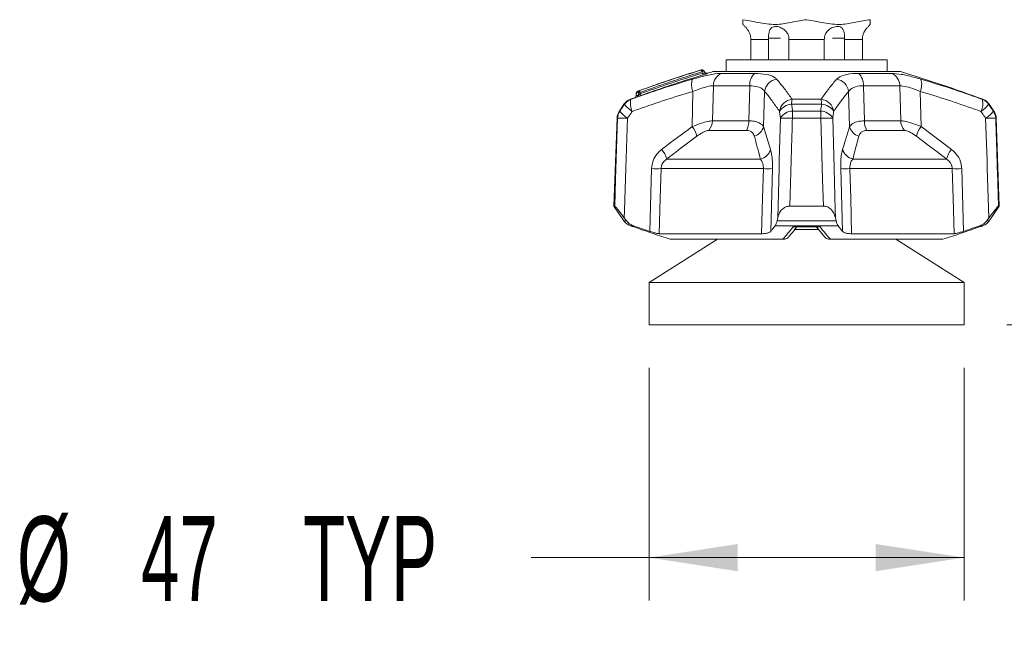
# Model space of a CAD drawing. Header units: millimetres. Extents: x 0 to 1118, y 0 to 864.
# Tile 142 of 256: x 282 to 319, y 355 to 378. Entities that reach past the tile are written whole.
import ezdxf

# ---------------------------------------------------------------- set-up
doc = ezdxf.new("R2010")
doc.units = ezdxf.units.MM
doc.styles.add('SLDTEXTSTYLE0', font='TXT', dxfattribs={"width": 0.605})
doc.dimstyles.new('SLDDIMSTYLE0', dxfattribs={"dimtxt": 3.175, "dimasz": 3.302, "dimexe": 0, "dimexo": 0.0625, "dimgap": 0.79375, "dimtad": 0, "dimtih": 1, "dimtoh": 1, "dimdec": 1, "dimlfac": 4, "dimrnd": 1e-09, "dimzin": 12, "dimdsep": 46, "dimtxsty": 'SLDTEXTSTYLE0', "dimsah": 1, "dimcen": 0.09, "dimadec": 0, "dimazin": 3, "dimtfac": 1, "dimtofl": 0, "dimtmove": 0, "dimatfit": 3, "dimfxl": 1, "dimfrac": 2, "dimtolj": 1, "dimtzin": 12, "dimarcsym": 0})
doc.dimstyles.new('SLDDIMSTYLE4', dxfattribs={"dimtxt": 3.175, "dimasz": 3.302, "dimexe": 0, "dimexo": 0.0625, "dimgap": 0.79375, "dimtad": 0, "dimtih": 1, "dimtoh": 1, "dimdec": 0, "dimlfac": 4, "dimrnd": 1e-09, "dimzin": 12, "dimdsep": 46, "dimtxsty": 'SLDTEXTSTYLE0', "dimsah": 1, "dimcen": 0.09, "dimadec": 0, "dimazin": 3, "dimtfac": 1, "dimtofl": 0, "dimtmove": 0, "dimatfit": 3, "dimfxl": 1, "dimfrac": 2, "dimtolj": 1, "dimtzin": 12, "dimarcsym": 0})

# ---------------------------------------------------------------- blocks, each defined once
blk = doc.blocks.new('_D_13')
at = {"color": 7, "linetype": 'Continuous', "lineweight": 0}
for p, q in [((315.511, 382.589), (324.594, 382.589)), ((322.994, 382.589), (322.994, 366.451)), ((318.873, 366.451), (324.594, 366.451)), ((322.994, 359.793), (322.994, 366.451)), ((326.174, 359.793), (322.994, 359.793))]:
    blk.add_line(p, q, dxfattribs=at)
for points in [[(322.994, 382.589), (322.486, 379.287), (323.502, 379.287)], [(322.994, 366.451), (323.502, 369.753), (322.486, 369.753)]]:
    blk.add_solid(points, dxfattribs=at)
at = {"color": 7, "linetype": 'Continuous', "lineweight": 0, "char_height": 3.175, "attachment_point": 1, "style": 'SLDTEXTSTYLE0'}
for s, insert in [('155 MAX', (326.174, 363.886)), ('64.6', (326.174, 359.013)), ('MIN', (335.853, 359.013))]:
    blk.add_mtext(s, dxfattribs=dict(at, insert=insert))
blk = doc.blocks.new('_D_14')
at = {"color": 7, "linetype": 'Continuous', "lineweight": 0}
for p, q in [((305.525, 364.851), (305.525, 356.174)), ((317.273, 364.851), (317.273, 356.174)), ((305.525, 357.774), (301.124, 357.774)), ((317.273, 357.774), (305.525, 357.774))]:
    blk.add_line(p, q, dxfattribs=at)
for points in [[(305.525, 357.774), (308.827, 357.266), (308.827, 358.282)], [(317.273, 357.774), (313.971, 358.282), (313.971, 357.266)]]:
    blk.add_solid(points, dxfattribs=at)
at = {"color": 7, "linetype": 'Continuous', "lineweight": 0, "char_height": 3.175, "attachment_point": 1, "style": 'SLDTEXTSTYLE0'}
for s, insert in [('%%c', (281.947, 359.316)), ('47', (286.576, 359.325)), ('TYP', (292.618, 359.325))]:
    blk.add_mtext(s, dxfattribs=dict(at, insert=insert))

msp = doc.modelspace()

# ---------------------------------------------------------------- linework, layer by layer
at = {"color": 7, "linetype": 'Continuous', "lineweight": 15}
for p, q in [((309.3194, 377.1003), (309.3194, 376.3386)), ((309.9803, 377.1003), (309.9794, 377.1511)), ((309.9803, 376.3386), (309.9803, 377.1003)), ((310.7372, 377.1511), (310.738, 377.1003)), ((310.738, 377.1003), (310.738, 376.3386)), ((312.0598, 377.1003), (312.0606, 377.1511)), ((312.0598, 376.3386), (312.0598, 377.1003)), ((312.8184, 377.1511), (312.8175, 377.1003)), ((312.8175, 377.1003), (312.8175, 376.3386)), ((313.4784, 376.3386), (313.4784, 377.1003)), ((308.3989, 376.3386), (308.3989, 375.9011)), ((308.3989, 376.3386), (314.3989, 376.3386)), ((314.3989, 375.9011), (314.3989, 376.3386)), ((307.6174, 375.8629), (307.5494, 375.944)), ((307.8989, 375.9011), (314.8989, 375.9011)), ((305.0386, 375.0979), (305.0346, 374.9963)), ((304.5859, 374.6824), (304.4131, 374.4302)), ((318.3847, 374.4302), (318.2119, 374.6824)), ((304.3259, 374.1651), (304.2114, 370.8857)), ((318.5864, 370.8857), (318.4719, 374.1651)), ((304.2114, 370.8857), (304.5859, 370.3391)), ((304.2114, 370.8857), (304.2387, 370.8857)), ((310.7731, 370.8857), (312.0247, 370.8857)), ((318.2119, 370.3391), (318.5864, 370.8857)), ((318.5591, 370.8857), (318.5864, 370.8857)), ((304.5985, 370.4447), (304.6756, 370.3391)), ((310.2967, 370.3391), (310.3202, 370.4447)), ((312.4776, 370.4447), (312.5011, 370.3391)), ((318.1222, 370.3391), (318.1993, 370.4447)), ((311.8523, 370.0068), (310.9398, 370.0068)), ((311.0715, 370.1142), (311.7708, 370.1142)), ((311.7494, 370.1306), (312.077, 369.7297)), ((308.0745, 369.6511), (305.5252, 368.0383)), ((305.8999, 369.8541), (309.7187, 369.8541)), ((306.3133, 369.6511), (310.5113, 369.6511)), ((312.2865, 369.6511), (316.4845, 369.6511)), ((313.0791, 369.8541), (316.8979, 369.8541)), ((317.2727, 368.0383), (314.7233, 369.6511)), ((305.5252, 368.0383), (305.5252, 366.4508)), ((311.3989, 368.0383), (305.5252, 368.0383)), ((317.2727, 368.0383), (311.3989, 368.0383)), ((317.2727, 366.4508), (317.2727, 368.0383)), ((311.3989, 366.4508), (305.5252, 366.4508)), ((317.2727, 366.4508), (311.3989, 366.4508))]:
    msp.add_line(p, q, dxfattribs=at)
at = {"color": 9, "linetype": 'Continuous', "lineweight": 0}
for p, q in [((309.9803, 377.1003), (309.3194, 377.1003)), ((309.9794, 377.1511), (310.4275, 377.1511)), ((312.0598, 377.1003), (310.738, 377.1003)), ((312.8184, 377.1511), (312.3703, 377.1511)), ((313.4784, 377.1003), (312.8175, 377.1003)), ((307.521, 375.847), (307.4841, 375.8911)), ((307.55, 375.9432), (307.5498, 375.9367)), ((308.2237, 375.8352), (309.4645, 375.8352)), ((313.3333, 375.8352), (314.5741, 375.8352)), ((305.0463, 375.0976), (305.0386, 375.0979)), ((305.0463, 375.0976), (305.0425, 375.0017)), ((305.1318, 375.0329), (305.134, 375.1286)), ((305.1929, 375.1286), (305.1916, 375.0747)), ((307.1309, 373.8485), (307.1603, 375.1609)), ((307.9216, 375.3744), (307.89, 374.0658)), ((309.2805, 375.3744), (307.9216, 375.3744)), ((309.2445, 374.0658), (309.2805, 375.3744)), ((309.8341, 375.1609), (309.7943, 373.8485)), ((313.0035, 373.8485), (312.9637, 375.1609)), ((313.5173, 375.3744), (313.5533, 374.0658)), ((314.8762, 375.3744), (313.5173, 375.3744)), ((314.9078, 374.0658), (314.8762, 375.3744)), ((315.6375, 375.1609), (315.6669, 373.8485)), ((304.6091, 374.6824), (304.5859, 374.6824)), ((304.8239, 374.8684), (304.8463, 374.8684)), ((311.9603, 374.6824), (310.8375, 374.6824)), ((310.8571, 374.8684), (311.9407, 374.8684)), ((317.9515, 374.8684), (317.9739, 374.8684)), ((318.2119, 374.6824), (318.1887, 374.6824)), ((304.4131, 374.4302), (304.4327, 374.4302)), ((310.8765, 374.4302), (311.9213, 374.4302)), ((318.3651, 374.4302), (318.3847, 374.4302)), ((304.3457, 374.1651), (304.3259, 374.1651)), ((307.89, 374.0658), (309.2445, 374.0658)), ((311.9278, 374.1651), (310.87, 374.1651)), ((313.5533, 374.0658), (314.9078, 374.0658)), ((318.4719, 374.1651), (318.4521, 374.1651)), ((309.1562, 373.7084), (307.7461, 373.7084)), ((309.7943, 373.8485), (310.0564, 372.9977)), ((315.0517, 373.7084), (313.6416, 373.7084)), ((315.6669, 373.8485), (316.8083, 372.9977)), ((306.1795, 372.6403), (309.6761, 372.6403)), ((313.1217, 372.6403), (316.6183, 372.6403)), ((305.5484, 369.9437), (305.6134, 372.2829)), ((309.7853, 372.2829), (305.9684, 372.2829)), ((310.1271, 372.2829), (310.0594, 369.9437)), ((312.7384, 369.9437), (312.6707, 372.2829)), ((316.8294, 372.2829), (313.0125, 372.2829)), ((317.1844, 372.2829), (317.2494, 369.9437)), ((304.5859, 370.3391), (304.6756, 370.3391)), ((310.2967, 370.3391), (312.5011, 370.3391)), ((318.1222, 370.3391), (318.2119, 370.3391)), ((304.9295, 370.1531), (304.8239, 370.1531)), ((304.8867, 370.1298), (304.905, 370.1298)), ((312.5726, 370.1531), (310.2252, 370.1531)), ((310.911, 370.1298), (311.8868, 370.1298)), ((317.9739, 370.1531), (317.8683, 370.1531)), ((317.8928, 370.1298), (317.9111, 370.1298))]:
    msp.add_line(p, q, dxfattribs=at)
at = {"color": 9, "linetype": 'Continuous', "lineweight": 0, "flags": 128}
for points in [[(307.5498, 375.9367), (307.5896, 375.8891), (307.6171, 375.8563)], [(304.2387, 370.8857), (304.2712, 371.8848), (304.3457, 374.1651)], [(304.7205, 374.1651), (304.6593, 372.3049), (304.608, 370.7347), (304.5985, 370.4447)], [(310.3202, 370.4447), (310.3717, 372.3049), (310.3796, 372.5898), (310.4232, 374.1651)], [(312.0247, 370.8857), (311.9952, 371.8848), (311.9278, 374.1651)], [(312.3746, 374.1651), (312.4261, 372.3049), (312.4696, 370.7347), (312.4776, 370.4447)], [(318.1993, 370.4447), (318.1385, 372.3049), (318.1291, 372.5898), (318.0773, 374.1651)], [(305.9684, 372.2829), (305.9373, 371.182), (305.8999, 369.8541)], [(309.7187, 369.8541), (309.7552, 371.182), (309.7853, 372.2829)], [(313.0125, 372.2829), (313.0426, 371.182), (313.0791, 369.8541)], [(316.8979, 369.8541), (316.8605, 371.182), (316.8294, 372.2829)]]:
    msp.add_lwpolyline(points, dxfattribs=at)
at = {"color": 7, "linetype": 'Continuous', "lineweight": 15}
for centre, radius, start, end in [((308.5239, 377.1003), 0.75, 40.29652, 48.21724), ((314.2739, 377.1003), 0.75, 131.75901, 139.71065), ((322.2715, 328.0114), 50.1875, 107.15255, 110.02267), ((307.4925, 375.895), 0.075, 40.00698, 107.17461), ((307.6745, 375.9045), 0.075, 220.05164, 286.86126), ((307.6745, 375.9116), 0.075, 220.80909, 286.73916), ((322.2715, 328.0114), 50, 106.70547, 106.94855), ((300.5263, 328.0114), 50, 69.57678, 73.29453), ((305.1135, 375.095), 0.075, 110.02252, 177.77044), ((304.9984, 374.3998), 0.5, 110.42322, 145.58702), ((322.2715, 328.0114), 50, 110.22349, 110.42322), ((304.9596, 374.9987), 0.075, 289.81341, 358.27802), ((317.7994, 374.3998), 0.5, 34.41298, 69.57678), ((304.8256, 374.1476), 0.5, 145.58702, 178), ((317.9722, 374.1476), 0.5, 2, 34.41298), ((304.9984, 370.6217), 0.5, 214.41298, 249.57678), ((317.7994, 370.6217), 0.5, 290.42322, 325.58702), ((322.2715, 417.0101), 50, 249.57678, 249.65351), ((300.5263, 417.0101), 50, 290.34649, 290.42322)]:
    msp.add_arc(centre, radius, start, end, dxfattribs=at)
at = {"color": 9, "linetype": 'Continuous', "lineweight": 0}
for centre, radius, start, end in [((307.4924, 375.8885), 0.075, 40.04674, 107.07619), ((307.6697, 375.9641), 0.1994, 181.12464, 201.46185), ((307.643, 375.7324), 0.2246, 114.51413, 135.0211), ((307.3303, 375.7733), 0.2045, 1.31054, 21.13218), ((308.4152, 375.3802), 0.4936, 112.82282, 180.67193), ((309.8362, 375.4195), 0.5576, 131.80426, 184.64612), ((312.9616, 375.4195), 0.5576, 355.35388, 48.19574), ((314.3826, 375.3802), 0.4936, 359.32807, 67.17718), ((307.7631, 375.4219), 0.6569, 162.49134, 203.41069), ((310.3557, 375.1), 0.5252, 98.36588, 173.3354), ((312.4421, 375.1), 0.5252, 6.6646, 81.63412), ((315.0347, 375.4219), 0.6569, 336.58931, 17.50866), ((305.1133, 375.1032), 0.0673, 112.26785, 184.76563), ((305.0641, 375.0277), 0.0679, 292.73223, 4.38716), ((305.2016, 375.1338), 0.0678, 112.45272, 184.46093), ((305.1634, 373.9876), 1.1413, 88.52333, 91.47667), ((305.367, 375.2087), 0.1917, 183.64747, 204.69838), ((305.0139, 374.9936), 0.1953, 3.87646, 24.52534), ((305.0209, 374.4014), 0.4986, 110.5039, 145.69581), ((305.3906, 375.2414), 0.9609, 215.57524, 239.05744), ((305.4271, 374.7048), 0.6034, 164.26485, 208.45273), ((304.9754, 374.9962), 0.0674, 292.55267, 4.69552), ((310.9114, 374.3416), 0.5296, 95.88948, 171.78796), ((310.8598, 374.1297), 0.5531, 92.31446, 148.6768), ((312.1952, 374.6333), 1.3586, 170.03354, 177.92726), ((310.6026, 374.6333), 1.3586, 2.07274, 9.96646), ((311.8864, 374.3416), 0.5296, 8.21204, 84.11052), ((311.938, 374.1297), 0.5531, 31.3232, 87.68554), ((317.3707, 374.7048), 0.6034, 331.54727, 15.73515), ((317.4072, 375.2414), 0.9609, 300.94256, 324.42476), ((317.7769, 374.4014), 0.4986, 34.30419, 69.4961), ((304.8464, 374.1477), 0.5009, 145.67047, 178.0118), ((305.2057, 374.9805), 0.9489, 215.44691, 239.24419), ((310.8967, 373.8756), 0.555, 92.08216, 148.55966), ((316.4644, 374.1601), 5.5944, 177.23285, 179.94925), ((306.3334, 374.1601), 5.5944, 0.05075, 2.76715), ((311.9011, 373.8756), 0.555, 31.44034, 87.91784), ((317.5921, 374.9805), 0.9489, 300.75581, 324.55309), ((317.9514, 374.1477), 0.5009, 1.9882, 34.32953), ((304.5331, 370.4192), 3.7506, 87.13649, 92.86351), ((307.352, 374.0747), 0.5381, 317.09698, 359.0511), ((308.4983, 374.0606), 0.7462, 331.83652, 0.39922), ((310.6466, 368.4578), 5.7116, 87.75836, 92.24164), ((312.1512, 368.4578), 5.7116, 87.75836, 92.24164), ((314.2995, 374.0606), 0.7462, 179.60078, 208.16348), ((315.4458, 374.0747), 0.5381, 180.9489, 222.90302), ((318.2647, 370.4192), 3.7506, 87.13649, 92.86351), ((306.3037, 373.2228), 1.0372, 14.98922, 37.10144), ((309.298, 373.981), 0.5137, 287.48723, 345.04819), ((313.4998, 373.981), 0.5137, 194.95181, 252.51277), ((316.4941, 373.2228), 1.0372, 142.89856, 165.01078), ((305.2812, 372.3919), 0.9321, 15.46111, 40.54465), ((309.5579, 373.1471), 0.5204, 283.12518, 343.31786), ((313.2399, 373.1471), 0.5204, 196.68214, 256.87482), ((317.5166, 372.3919), 0.9321, 139.45535, 164.53889), ((305.7909, 377.9383), 5.6582, 268.20235, 271.79765), ((309.9562, 377.4747), 5.1946, 268.11499, 271.88501), ((312.8416, 377.4747), 5.1946, 268.11499, 271.88501), ((317.0069, 377.9383), 5.6582, 268.20235, 271.79765)]:
    msp.add_arc(centre, radius, start, end, dxfattribs=at)
at = {"color": 7, "linetype": 'Continuous', "lineweight": 15}
for points, knots in [([(309.0233, 377.8386), (309.2371, 377.7993), (309.6643, 377.7207), (310.281, 377.6245), (310.8572, 377.7483), (311.2182, 377.8085), (311.3989, 377.8386)], [0, 0, 0, 0, 0.2716257, 0.5426871, 0.7711112, 1, 1, 1, 1]), ([(309.0233, 377.6599), (309.0233, 377.6599), (309.0233, 377.6357), (309.0233, 377.7454), (309.0233, 377.8075), (309.0233, 377.8386)], [0, 0, 0, 0, 0.0000052, 0.4985067, 1, 1, 1, 1]), ([(309.9794, 377.1511), (309.9793, 377.1843), (309.979, 377.2593), (309.9975, 377.378), (310.0402, 377.4896), (310.1129, 377.5623), (310.2084, 377.5915), (310.3063, 377.5876), (310.4242, 377.554), (310.5507, 377.4843), (310.6603, 377.3765), (310.7245, 377.259), (310.7335, 377.1825), (310.7372, 377.1511)], [0, 0, 0, 0, 0.0688366, 0.1556097, 0.2749191, 0.3956192, 0.4717783, 0.5482945, 0.6191441, 0.7287045, 0.8411765, 0.9349999, 1, 1, 1, 1]), ([(311.3989, 377.8386), (311.6127, 377.7993), (312.0399, 377.7207), (312.6566, 377.6245), (313.2328, 377.7483), (313.5938, 377.8085), (313.7745, 377.8386)], [0, 0, 0, 0, 0.2716257, 0.5426871, 0.7711112, 1, 1, 1, 1]), ([(312.0606, 377.1511), (312.0647, 377.1843), (312.0738, 377.2593), (312.1386, 377.378), (312.2523, 377.4896), (312.3911, 377.5623), (312.5171, 377.5915), (312.6108, 377.5876), (312.6945, 377.554), (312.7594, 377.4843), (312.8008, 377.3765), (312.8189, 377.259), (312.8186, 377.1825), (312.8184, 377.1511)], [0, 0, 0, 0, 0.0688366, 0.1556097, 0.2749191, 0.3956192, 0.4717783, 0.5482945, 0.6191441, 0.7287045, 0.8411765, 0.9349999, 1, 1, 1, 1]), ([(313.7745, 377.8386), (313.7745, 377.8379), (313.7745, 377.8166), (313.7745, 377.7163), (313.7745, 377.6787), (313.7745, 377.6599)], [0, 0, 0, 0, 0.0170046, 0.5089213, 1, 1, 1, 1]), ([(309.0966, 377.5853), (309.0964, 377.5855), (309.096, 377.586), (309.1297, 377.5529), (309.1899, 377.4846), (309.2586, 377.3764), (309.3044, 377.259), (309.3138, 377.1825), (309.3177, 377.1511)], [0, 0, 0, 0, 0.09672472, 0.23840273, 0.45749055, 0.68240071, 0.87001943, 1, 1, 1, 1]), ([(313.4801, 377.1511), (313.4843, 377.1843), (313.4937, 377.2594), (313.5399, 377.3779), (313.6116, 377.4902), (313.6753, 377.5604), (313.7054, 377.5894), (313.7021, 377.5862), (313.7012, 377.5853)], [0, 0, 0, 0, 0.1376964, 0.3112719, 0.5499309, 0.7913717, 0.9437157, 1, 1, 1, 1]), ([(309.3177, 377.1511), (309.3181, 377.1447), (309.3191, 377.1278), (309.3193, 377.1109), (309.3194, 377.1003)], [0, 0, 0, 0, 0.37707912, 1, 1, 1, 1]), ([(313.4784, 377.1003), (313.4784, 377.1073), (313.4785, 377.1243), (313.4795, 377.1412), (313.4801, 377.1511)], [0, 0, 0, 0, 0.4137019, 1, 1, 1, 1]), ([(305.1757, 375.1965), (305.5185, 375.3178), (306.0866, 375.5188), (306.8529, 375.7695), (307.2758, 375.9001), (307.4703, 375.9602)], [0, 0, 0, 0, 0.4509596, 0.7473806, 1, 1, 1, 1]), ([(304.9875, 374.929), (304.987, 374.9288), (304.9855, 374.9283), (304.9948, 374.9316), (305.0012, 374.9339)], [0, 0, 0, 0, 0.3094641, 1, 1, 1, 1]), ([(305.0904, 374.965), (305.098, 374.9676), (305.1152, 374.9735), (305.1571, 374.9883), (305.1916, 375.0006), (305.2088, 375.0068)], [0, 0, 0, 0, 0.2828388, 0.6416295, 1, 1, 1, 1]), ([(304.5985, 370.4447), (304.5291, 370.538), (304.4281, 370.6739), (304.3176, 370.8079), (304.2592, 370.8732), (304.2453, 370.8817), (304.2387, 370.8857)], [0, 0, 0, 0, 0.4557364, 0.6638276, 0.8405464, 1, 1, 1, 1]), ([(310.7731, 370.8857), (310.7314, 370.8816), (310.6483, 370.8734), (310.526, 370.8067), (310.3918, 370.6709), (310.348, 370.5324), (310.3202, 370.4447)], [0, 0, 0, 0, 0.1616543, 0.3221635, 0.5706653, 1, 1, 1, 1]), ([(312.4776, 370.4447), (312.4477, 370.538), (312.4041, 370.6739), (312.2684, 370.8079), (312.1525, 370.8732), (312.0658, 370.8817), (312.0247, 370.8857)], [0, 0, 0, 0, 0.4557364, 0.6638276, 0.8405464, 1, 1, 1, 1]), ([(318.5591, 370.8857), (318.5524, 370.8816), (318.539, 370.8734), (318.479, 370.8067), (318.3674, 370.6709), (318.2644, 370.5324), (318.1993, 370.4447)], [0, 0, 0, 0, 0.1616543, 0.3221635, 0.5706653, 1, 1, 1, 1]), ([(304.6756, 370.3391), (304.7158, 370.2938), (304.7877, 370.2127), (304.8861, 370.1713), (304.9295, 370.1531)], [0, 0, 0, 0, 0.5588157, 1, 1, 1, 1]), ([(310.2252, 370.1531), (310.2406, 370.1782), (310.2672, 370.2218), (310.2879, 370.3042), (310.2967, 370.3391)], [0, 0, 0, 0, 0.5768574, 1, 1, 1, 1]), ([(312.5011, 370.3391), (312.513, 370.2938), (312.5342, 370.2127), (312.5608, 370.1713), (312.5726, 370.1531)], [0, 0, 0, 0, 0.5588157, 1, 1, 1, 1]), ([(317.8683, 370.1531), (317.9248, 370.1782), (318.0229, 370.2218), (318.0926, 370.3042), (318.1222, 370.3391)], [0, 0, 0, 0, 0.5768574, 1, 1, 1, 1]), ([(304.905, 370.1298), (305.1631, 370.0378), (305.6304, 369.8714), (306.1022, 369.7192), (306.3133, 369.6511)], [0, 0, 0, 0, 0.5524745, 1, 1, 1, 1]), ([(304.9295, 370.1531), (304.9643, 370.141), (305.0866, 370.0985), (305.2928, 370.0282), (305.4646, 369.9714), (305.5484, 369.9437)], [0, 0, 0, 0, 0.168844, 0.5946967, 1, 1, 1, 1]), ([(305.8999, 369.8541), (305.8791, 369.8561), (305.8377, 369.86), (305.72, 369.8901), (305.6168, 369.9214), (305.5572, 369.9408), (305.5484, 369.9437)], [0, 0, 0, 0, 0.3122278, 0.6241372, 0.9449036, 1, 1, 1, 1]), ([(310.0594, 369.9437), (310.0396, 369.927), (309.9999, 369.8937), (309.8775, 369.8607), (309.7711, 369.8563), (309.7187, 369.8541)], [0, 0, 0, 0, 0.3366519, 0.6738513, 1, 1, 1, 1]), ([(310.0594, 369.9437), (310.0819, 369.9714), (310.1373, 370.0397), (310.1925, 370.1108), (310.2252, 370.1531)], [0, 0, 0, 0, 0.40608163, 1, 1, 1, 1]), ([(310.7203, 369.7293), (310.7471, 369.7597), (310.8535, 369.8805), (310.9575, 370.0162), (311.0354, 370.1178)], [0, 0, 0, 0, 0.2520201, 1, 1, 1, 1]), ([(311.0156, 370.1179), (311.0351, 370.1152), (311.0552, 370.1124), (311.0732, 370.1179), (311.0737, 370.118)], [0, 0, 0, 0, 0.9693485, 1, 1, 1, 1]), ([(312.5726, 370.1531), (312.5819, 370.141), (312.6147, 370.0985), (312.6699, 370.0282), (312.716, 369.9714), (312.7384, 369.9437)], [0, 0, 0, 0, 0.168844, 0.5946967, 1, 1, 1, 1]), ([(313.0791, 369.8541), (313.0287, 369.8561), (312.928, 369.86), (312.8123, 369.8901), (312.758, 369.9214), (312.7409, 369.9408), (312.7384, 369.9437)], [0, 0, 0, 0, 0.3122278, 0.6241372, 0.9449036, 1, 1, 1, 1]), ([(316.4845, 369.6511), (316.6958, 369.7193), (317.1675, 369.8714), (317.6348, 370.0379), (317.8928, 370.1298)], [0, 0, 0, 0, 0.4477881, 1, 1, 1, 1]), ([(317.2494, 369.9437), (317.1969, 369.927), (317.0919, 369.8937), (316.9644, 369.8607), (316.9199, 369.8563), (316.8979, 369.8541)], [0, 0, 0, 0, 0.3366519, 0.6738513, 1, 1, 1, 1]), ([(317.2494, 369.9437), (317.3333, 369.9714), (317.5401, 370.0397), (317.746, 370.1108), (317.8683, 370.1531)], [0, 0, 0, 0, 0.40608163, 1, 1, 1, 1]), ([(310.5463, 369.6511), (310.5373, 369.6511), (310.5256, 369.6511), (310.514, 369.6511), (310.5113, 369.6511)], [0, 0, 0, 0, 0.7661345, 1, 1, 1, 1]), ([(310.7166, 369.7324), (310.7093, 369.7228), (310.6859, 369.692), (310.6261, 369.6599), (310.5729, 369.654), (310.5463, 369.6511)], [0, 0, 0, 0, 0.1827955, 0.591359, 1, 1, 1, 1]), ([(312.0808, 369.7329), (312.0882, 369.7232), (312.1118, 369.6921), (312.1717, 369.6599), (312.2249, 369.654), (312.2515, 369.6511)], [0, 0, 0, 0, 0.185467, 0.5926949, 1, 1, 1, 1]), ([(312.2865, 369.6511), (312.2775, 369.6511), (312.2656, 369.6511), (312.2541, 369.6511), (312.2515, 369.6511)], [0, 0, 0, 0, 0.7663028, 1, 1, 1, 1])]:
    msp.add_open_spline(points, degree=3, knots=knots, dxfattribs=at)
at = {"color": 9, "linetype": 'Continuous', "lineweight": 0}
for points, knots in [([(305.1916, 375.0747), (305.5184, 375.1903), (306.1935, 375.429), (306.9723, 375.68), (307.4233, 375.8173), (307.521, 375.847)], [0, 0, 0, 0, 0.4236823, 0.8751814, 1, 1, 1, 1]), ([(307.4841, 375.8911), (307.2898, 375.8311), (306.8676, 375.7007), (306.1024, 375.4504), (305.5351, 375.2497), (305.1929, 375.1286)], [0, 0, 0, 0, 0.252608, 0.5490281, 1, 1, 1, 1]), ([(307.5347, 375.778), (307.4371, 375.7483), (306.9868, 375.6112), (306.2092, 375.3606), (305.5351, 375.1222), (305.2088, 375.0068)], [0, 0, 0, 0, 0.12480815, 0.57630044, 1, 1, 1, 1]), ([(307.1367, 375.6195), (307.346, 375.6767), (307.7431, 375.785), (308.0757, 375.8328), (308.2046, 375.8348), (308.2237, 375.8352)], [0, 0, 0, 0, 0.4871128, 0.9237817, 1, 1, 1, 1]), ([(307.4703, 375.9602), (307.4703, 375.9602), (307.4704, 375.9645), (307.4704, 375.9656), (307.4704, 375.9667)], [0, 0, 0, 0, 0.002214, 1, 1, 1, 1]), ([(307.6171, 375.8563), (307.617, 375.8554), (307.6169, 375.8544), (307.6125, 375.8526), (307.6079, 375.8515), (307.5973, 375.8498), (307.5826, 375.8483), (307.5558, 375.8471), (307.5344, 375.8469), (307.5224, 375.847), (307.521, 375.847)], [0, 0, 0, 0, 0.1439955, 0.1733273, 0.3339371, 0.3470805, 0.5296467, 0.7341048, 0.9672536, 1, 1, 1, 1]), ([(307.5347, 375.778), (307.537, 375.7787), (307.5561, 375.7845), (307.5913, 375.7954), (307.6352, 375.8096), (307.6691, 375.8212), (307.6919, 375.8298), (307.6948, 375.8318), (307.6962, 375.8327)], [0, 0, 0, 0, 0.0293823, 0.2426589, 0.4397385, 0.6270194, 0.8136399, 1, 1, 1, 1]), ([(307.6171, 375.8563), (307.617, 375.8568), (307.617, 375.8602), (307.617, 375.864), (307.617, 375.8626), (307.617, 375.8622)], [0, 0, 0, 0, 0.1234805, 0.7648979, 1, 1, 1, 1]), ([(307.6963, 375.8386), (307.6963, 375.839), (307.6963, 375.8405), (307.6963, 375.8367), (307.6962, 375.8333), (307.6962, 375.8327)], [0, 0, 0, 0, 0.2360482, 0.8766701, 1, 1, 1, 1]), ([(309.4645, 375.8352), (309.6152, 375.8275), (309.9145, 375.8124), (310.1686, 375.7191), (310.2505, 375.6455), (310.2793, 375.6195)], [0, 0, 0, 0, 0.3959631, 0.7869012, 1, 1, 1, 1]), ([(312.5185, 375.6195), (312.5976, 375.6767), (312.7477, 375.785), (313.1004, 375.8328), (313.3032, 375.8348), (313.3333, 375.8352)], [0, 0, 0, 0, 0.4871128, 0.9237817, 1, 1, 1, 1]), ([(314.5741, 375.8352), (314.6852, 375.8275), (314.9059, 375.8124), (315.3074, 375.7191), (315.5689, 375.6455), (315.6611, 375.6195)], [0, 0, 0, 0, 0.3959631, 0.7869012, 1, 1, 1, 1]), ([(304.8463, 374.8684), (304.9289, 374.8982), (305.3484, 375.0497), (306.1092, 375.3107), (306.794, 375.5165), (307.1367, 375.6195)], [0, 0, 0, 0, 0.1092201, 0.5542074, 1, 1, 1, 1]), ([(310.2793, 375.6195), (310.367, 375.5165), (310.5421, 375.3107), (310.7326, 375.0497), (310.8366, 374.8982), (310.8571, 374.8684)], [0, 0, 0, 0, 0.4457926, 0.89077989, 1, 1, 1, 1]), ([(311.9407, 374.8684), (311.9612, 374.8982), (312.0652, 375.0497), (312.2557, 375.3107), (312.4308, 375.5165), (312.5185, 375.6195)], [0, 0, 0, 0, 0.1092201, 0.5542074, 1, 1, 1, 1]), ([(315.6611, 375.6195), (316.0038, 375.5165), (316.6886, 375.3107), (317.4494, 375.0497), (317.8689, 374.8982), (317.9515, 374.8684)], [0, 0, 0, 0, 0.4457926, 0.8907799, 1, 1, 1, 1]), ([(307.1603, 375.1609), (306.8217, 375.0589), (306.1447, 374.8549), (305.393, 374.5967), (304.9783, 374.4468), (304.8965, 374.4173)], [0, 0, 0, 0, 0.445417, 0.8906595, 1, 1, 1, 1]), ([(305.0425, 375.0017), (305.053, 375.0054), (305.0669, 375.0104), (305.0913, 375.019), (305.1106, 375.0257), (305.1264, 375.031), (305.1318, 375.0329)], [0, 0, 0, 0, 0.3499902, 0.468824, 0.8188155, 1, 1, 1, 1]), ([(305.134, 375.1286), (305.1214, 375.1242), (305.0984, 375.1163), (305.0692, 375.1059), (305.0525, 375.0999), (305.0463, 375.0976)], [0, 0, 0, 0, 0.4305558, 0.7867484, 1, 1, 1, 1]), ([(305.0878, 375.1654), (305.0941, 375.1677), (305.1107, 375.1738), (305.14, 375.1842), (305.1631, 375.1921), (305.1757, 375.1965)], [0, 0, 0, 0, 0.2132442, 0.5694335, 1, 1, 1, 1]), ([(305.1916, 375.0747), (305.183, 375.0684), (305.1662, 375.0562), (305.1448, 375.0413), (305.1357, 375.0354), (305.1318, 375.0329)], [0, 0, 0, 0, 0.3744903, 0.7324542, 1, 1, 1, 1]), ([(307.9216, 375.3744), (307.9084, 375.3742), (307.8193, 375.3731), (307.5806, 375.3242), (307.307, 375.2179), (307.1603, 375.1609)], [0, 0, 0, 0, 0.0743214, 0.5037407, 1, 1, 1, 1]), ([(309.8341, 375.1609), (309.8149, 375.1869), (309.7614, 375.2592), (309.5923, 375.3528), (309.3839, 375.3672), (309.2805, 375.3744)], [0, 0, 0, 0, 0.2194758, 0.6124385, 1, 1, 1, 1]), ([(310.3873, 374.4173), (310.3675, 374.4468), (310.267, 374.5967), (310.0836, 374.8549), (309.9173, 375.0589), (309.8341, 375.1609)], [0, 0, 0, 0, 0.1093405, 0.554583, 1, 1, 1, 1]), ([(312.9637, 375.1609), (312.8805, 375.0589), (312.7142, 374.8549), (312.5308, 374.5967), (312.4303, 374.4468), (312.4105, 374.4173)], [0, 0, 0, 0, 0.445417, 0.8906595, 1, 1, 1, 1]), ([(313.5173, 375.3744), (313.4967, 375.3742), (313.3565, 375.3731), (313.1126, 375.3242), (313.0157, 375.2179), (312.9637, 375.1609)], [0, 0, 0, 0, 0.0743214, 0.5037407, 1, 1, 1, 1]), ([(315.6375, 375.1609), (315.5726, 375.1869), (315.3914, 375.2592), (315.1092, 375.3528), (314.9535, 375.3672), (314.8762, 375.3744)], [0, 0, 0, 0, 0.2194758, 0.6124385, 1, 1, 1, 1]), ([(317.9013, 374.4173), (317.8195, 374.4468), (317.4048, 374.5967), (316.6531, 374.8549), (315.9761, 375.0589), (315.6375, 375.1609)], [0, 0, 0, 0, 0.10934053, 0.55458295, 1, 1, 1, 1]), ([(304.4327, 374.4302), (304.4755, 374.4915), (304.5343, 374.5756), (304.5931, 374.6596), (304.6091, 374.6824)], [0, 0, 0, 0, 0.7289501, 1, 1, 1, 1]), ([(305.0904, 374.965), (305.085, 374.9632), (305.0692, 374.9579), (305.0395, 374.9476), (305.0151, 374.9389), (305.0012, 374.9339)], [0, 0, 0, 0, 0.1811782, 0.53116559, 1, 1, 1, 1]), ([(305.0425, 375.0017), (305.0393, 374.9993), (305.0347, 374.9959), (305.0351, 374.9962), (305.0353, 374.9962)], [0, 0, 0, 0, 0.6952065, 1, 1, 1, 1]), ([(310.8375, 374.6824), (310.841, 374.6596), (310.8541, 374.5756), (310.867, 374.4915), (310.8765, 374.4302)], [0, 0, 0, 0, 0.2710499, 1, 1, 1, 1]), ([(311.9213, 374.4302), (311.9308, 374.4915), (311.9437, 374.5756), (311.9568, 374.6596), (311.9603, 374.6824)], [0, 0, 0, 0, 0.7289501, 1, 1, 1, 1]), ([(318.1887, 374.6824), (318.2047, 374.6596), (318.2635, 374.5756), (318.3223, 374.4915), (318.3651, 374.4302)], [0, 0, 0, 0, 0.2710499, 1, 1, 1, 1]), ([(304.8965, 374.4173), (304.8806, 374.3945), (304.8219, 374.3105), (304.7632, 374.2264), (304.7205, 374.1651)], [0, 0, 0, 0, 0.2710124, 1, 1, 1, 1]), ([(310.4232, 374.1651), (310.4145, 374.2264), (310.4025, 374.3105), (310.3906, 374.3945), (310.3873, 374.4173)], [0, 0, 0, 0, 0.7289876, 1, 1, 1, 1]), ([(312.4105, 374.4173), (312.4072, 374.3945), (312.3953, 374.3105), (312.3833, 374.2264), (312.3746, 374.1651)], [0, 0, 0, 0, 0.2710124, 1, 1, 1, 1]), ([(318.0773, 374.1651), (318.0346, 374.2264), (317.9759, 374.3105), (317.9172, 374.3945), (317.9013, 374.4173)], [0, 0, 0, 0, 0.7289876, 1, 1, 1, 1]), ([(307.1309, 373.8485), (307.2472, 373.895), (307.4507, 373.9763), (307.7131, 374.0504), (307.8303, 374.0606), (307.89, 374.0658)], [0, 0, 0, 0, 0.3953867, 0.6917534, 1, 1, 1, 1]), ([(309.2445, 374.0658), (309.3113, 374.0623), (309.463, 374.0544), (309.6744, 373.9878), (309.7502, 373.8998), (309.7943, 373.8485)], [0, 0, 0, 0, 0.2471643, 0.5613264, 1, 1, 1, 1]), ([(310.87, 374.1651), (310.8601, 373.8321), (310.8279, 372.739), (310.7956, 371.6458), (310.7731, 370.8857)], [0, 0, 0, 0, 0.3046449, 1, 1, 1, 1]), ([(313.0035, 373.8485), (313.0422, 373.895), (313.1098, 373.9763), (313.3085, 374.0504), (313.4706, 374.0606), (313.5533, 374.0658)], [0, 0, 0, 0, 0.39538667, 0.69175335, 1, 1, 1, 1]), ([(314.9078, 374.0658), (314.9546, 374.0623), (315.0611, 374.0544), (315.3162, 373.9878), (315.5378, 373.8998), (315.6669, 373.8485)], [0, 0, 0, 0, 0.2471643, 0.5613264, 1, 1, 1, 1]), ([(318.4521, 374.1651), (318.463, 373.8321), (318.4988, 372.739), (318.5344, 371.6458), (318.5591, 370.8857)], [0, 0, 0, 0, 0.3046449, 1, 1, 1, 1]), ([(305.9895, 372.9977), (306.0043, 373.0093), (306.3797, 373.3), (306.7629, 373.5798), (307.1309, 373.8485)], [0, 0, 0, 0, 0.0396607, 1, 1, 1, 1]), ([(307.7461, 373.7084), (307.7121, 373.7035), (307.6434, 373.6935), (307.487, 373.6158), (307.3729, 373.5374), (307.3056, 373.491)], [0, 0, 0, 0, 0.2874999, 0.5791325, 1, 1, 1, 1]), ([(309.4524, 373.491), (309.4313, 373.5422), (309.3962, 373.6269), (309.2803, 373.6979), (309.1934, 373.7052), (309.1562, 373.7084)], [0, 0, 0, 0, 0.4646405, 0.7701578, 1, 1, 1, 1]), ([(312.7414, 372.9977), (312.7448, 373.0093), (312.8306, 373.3), (312.9188, 373.5798), (313.0035, 373.8485)], [0, 0, 0, 0, 0.0396607, 1, 1, 1, 1]), ([(313.6416, 373.7084), (313.5954, 373.7035), (313.5024, 373.6935), (313.3956, 373.6158), (313.3641, 373.5374), (313.3454, 373.491)], [0, 0, 0, 0, 0.2874999, 0.5791325, 1, 1, 1, 1]), ([(315.4922, 373.491), (315.4176, 373.5422), (315.294, 373.6269), (315.1401, 373.6979), (315.0782, 373.7052), (315.0517, 373.7084)], [0, 0, 0, 0, 0.4646405, 0.7701578, 1, 1, 1, 1]), ([(307.3056, 373.491), (307.0406, 373.2955), (306.6771, 373.0273), (306.3055, 372.7388), (306.1943, 372.6519), (306.1795, 372.6403)], [0, 0, 0, 0, 0.69989375, 0.96020705, 1, 1, 1, 1]), ([(309.6761, 372.6403), (309.6731, 372.6519), (309.5984, 372.9416), (309.5239, 373.2219), (309.4524, 373.491)], [0, 0, 0, 0, 0.0397941, 1, 1, 1, 1]), ([(313.3454, 373.491), (313.2933, 373.2955), (313.2218, 373.0273), (313.1471, 372.7388), (313.1247, 372.6519), (313.1217, 372.6403)], [0, 0, 0, 0, 0.6998938, 0.960207, 1, 1, 1, 1]), ([(316.6183, 372.6403), (316.6035, 372.6519), (316.233, 372.9416), (315.8551, 373.2219), (315.4922, 373.491)], [0, 0, 0, 0, 0.0397941, 1, 1, 1, 1]), ([(305.9895, 372.9977), (305.9299, 372.9448), (305.7973, 372.8269), (305.6517, 372.58), (305.6262, 372.382), (305.6134, 372.2829)], [0, 0, 0, 0, 0.2894264, 0.6444441, 1, 1, 1, 1]), ([(310.1271, 372.2829), (310.1278, 372.3434), (310.13, 372.5127), (310.1095, 372.777), (310.0741, 372.9242), (310.0564, 372.9977)], [0, 0, 0, 0, 0.21754792, 0.6095208, 1, 1, 1, 1]), ([(312.7414, 372.9977), (312.728, 372.9448), (312.6983, 372.8269), (312.6699, 372.58), (312.6704, 372.382), (312.6707, 372.2829)], [0, 0, 0, 0, 0.2894264, 0.6444441, 1, 1, 1, 1]), ([(317.1844, 372.2829), (317.1789, 372.3434), (317.1634, 372.5127), (317.0463, 372.777), (316.8876, 372.9242), (316.8083, 372.9977)], [0, 0, 0, 0, 0.2175479, 0.6095208, 1, 1, 1, 1]), ([(306.1795, 372.6403), (306.1458, 372.6145), (306.0738, 372.5594), (306.0156, 372.4697), (305.9786, 372.3752), (305.973, 372.3249), (305.9684, 372.2829)], [0, 0, 0, 0, 0.3119994, 0.6652648, 0.7209637, 1, 1, 1, 1]), ([(309.6761, 372.6403), (309.7019, 372.6048), (309.7451, 372.5454), (309.774, 372.4418), (309.7857, 372.3593), (309.7855, 372.3134), (309.7853, 372.2829)], [0, 0, 0, 0, 0.41510692, 0.69374381, 0.79691887, 1, 1, 1, 1]), ([(313.1217, 372.6403), (313.1021, 372.6145), (313.0604, 372.5594), (313.0302, 372.4697), (313.0132, 372.3752), (313.0128, 372.3249), (313.0125, 372.2829)], [0, 0, 0, 0, 0.3119994, 0.6652648, 0.7209637, 1, 1, 1, 1]), ([(316.6183, 372.6403), (316.6631, 372.6048), (316.738, 372.5454), (316.7953, 372.4418), (316.8227, 372.3593), (316.8267, 372.3134), (316.8294, 372.2829)], [0, 0, 0, 0, 0.41510692, 0.69374381, 0.79691887, 1, 1, 1, 1]), ([(310.5113, 369.6511), (310.5712, 369.7193), (310.7051, 369.8714), (310.8378, 370.0379), (310.911, 370.1298)], [0, 0, 0, 0, 0.4477881, 1, 1, 1, 1]), ([(310.911, 370.1298), (310.9116, 370.1296), (310.9302, 370.1246), (310.9657, 370.1159), (310.9994, 370.1173), (311.0156, 370.1179)], [0, 0, 0, 0, 0.0162171, 0.529423, 1, 1, 1, 1]), ([(311.0387, 370.1178), (311.0367, 370.1153), (311.0239, 370.0989), (310.9902, 370.0944), (310.949, 370.1038), (310.921, 370.1221), (310.9113, 370.1295), (310.911, 370.1298)], [0, 0, 0, 0, 0.05744734, 0.38328441, 0.7882808, 0.99351209, 1, 1, 1, 1]), ([(311.8868, 370.1298), (311.8865, 370.1295), (311.8768, 370.1221), (311.8488, 370.104), (311.8074, 370.0936), (311.7697, 370.1015), (311.7535, 370.1237), (311.748, 370.1312)], [0, 0, 0, 0, 0.0058481, 0.1908398, 0.5558961, 0.8495996, 1, 1, 1, 1]), ([(311.7708, 370.1178), (311.7907, 370.1169), (311.8282, 370.1153), (311.8676, 370.1246), (311.8862, 370.1296), (311.8868, 370.1298)], [0, 0, 0, 0, 0.5231091, 0.9853921, 1, 1, 1, 1]), ([(311.8868, 370.1298), (311.96, 370.0379), (312.0927, 369.8714), (312.2266, 369.7193), (312.2865, 369.6511)], [0, 0, 0, 0, 0.5522119, 1, 1, 1, 1])]:
    msp.add_open_spline(points, degree=3, knots=knots, dxfattribs=at)

# ---------------------------------------------------------------- dimensions: what is measured, and where the dimension line sits
at = {"color": 7, "linetype": 'Continuous', "lineweight": 0}
dim = msp.add_linear_dim(base=(322.994, 366.4508), p1=(313.9114, 382.5886), p2=(317.2727, 366.4508), angle=90, text='155 MAX\\P<> MIN', dimstyle='SLDDIMSTYLE0', dxfattribs=at)
dim.commit()
dim.dimension.update_dxf_attribs({"geometry": '_D_13', "text_midpoint": (322.994, 359.7932), "dimtype": 160})
dim = msp.add_linear_dim(base=(317.2727, 357.7737), p1=(305.5252, 366.4508), p2=(317.2727, 366.4508), text='%%c<> TYP', dimstyle='SLDDIMSTYLE4', dxfattribs=at)
dim.commit()
dim.dimension.update_dxf_attribs({"geometry": '_D_14', "text_midpoint": (291.5355, 357.7737), "dimtype": 160})

doc.saveas('drawing.dxf')
